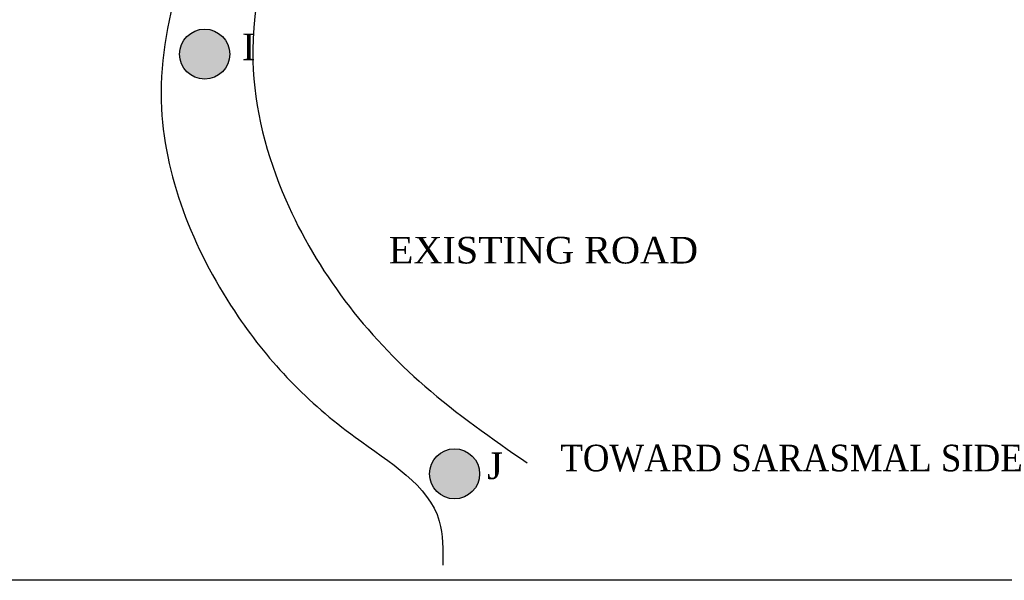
# Model space of a CAD drawing. Header units: millimetres. Extents: x 14920 to 17824, y -2560 to 951.
# Tile 4 of 6: x 16067 to 16992, y -2560 to -2034. Entities that reach past the tile are written whole.
import ezdxf

# ---------------------------------------------------------------- set-up
doc = ezdxf.new("R2010")
doc.units = ezdxf.units.MM
doc.linetypes.add('ACAD_ISO10W100', pattern=[18, 12, -3, 0, -3])
doc.styles.get("Standard").update_dxf_attribs({"font": 'times.ttf', "height": 6})

msp = doc.modelspace()

# ---------------------------------------------------------------- hatches: boundary and pattern name
at = {"ltscale": 100}
h = msp.add_hatch(color=256, dxfattribs=at)
h.set_gradient(color1=(210, 103, 45), one_color=1, tint=1)
h.paths.add_polyline_path([(16217.6017153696, -2065.864581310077, 1), (16264.60299793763, -2065.864581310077, 1)])
h = msp.add_hatch(color=256, dxfattribs=at)
h.set_gradient(color1=(210, 103, 45), one_color=1, tint=1)
h.paths.add_polyline_path([(16452.40425784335, -2460.114681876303, 1), (16499.40554041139, -2460.114681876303, 1)])

# ---------------------------------------------------------------- linework, layer by layer
msp.add_lwpolyline([(17823.5952002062, -2560.136479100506), (14920, -2560.136479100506), (14920, -430), (17823.5952002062, -430)], close=True, dxfattribs=at)
for centre in [(16241.10235665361, -2065.864581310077), (16475.90489912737, -2460.114681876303)]:
    msp.add_circle(centre, 23.50064128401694, dxfattribs=at)
for points in [[(16397.6365505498, -1598.139894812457), (16291.38042158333, -1801.072330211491), (16258.9188529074, -1880.209965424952), (16200.54382936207, -2116.954837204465), (16272.65414420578, -2312.526678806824), (16382.53651519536, -2425.752492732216), (16461.51446553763, -2504.667453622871), (16464.94830358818, -2545.840472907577)], [(16463.7343282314, -1607.567701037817), (16385.97033294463, -1770.415240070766), (16320.72767390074, -1907.658641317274), (16286.38943550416, -2072.350729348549), (16317.29385615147, -2202.731964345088), (16447.77917423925, -2377.717296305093), (16543.92625393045, -2449.770090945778)]]:
    msp.add_spline(points, degree=3, dxfattribs=at)

# ---------------------------------------------------------------- texts
at = {"linetype": 'ACAD_ISO10W100', "char_height": 25, "attachment_point": 1}
for s, insert, width in [('I', (16276.20512790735, -2046.610068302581), 18.445782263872), ('EXISTING ROAD', (16414.07474052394, -2237.517479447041), 553.2359695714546), ('TOWARD SARASMAL SIDE', (16575.16828560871, -2432.755165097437), 553.2359695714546), ('J', (16506.42818069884, -2440.058584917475), 18.445782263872)]:
    msp.add_mtext(s, dxfattribs=dict(at, insert=insert, width=width))

doc.saveas('drawing.dxf')
